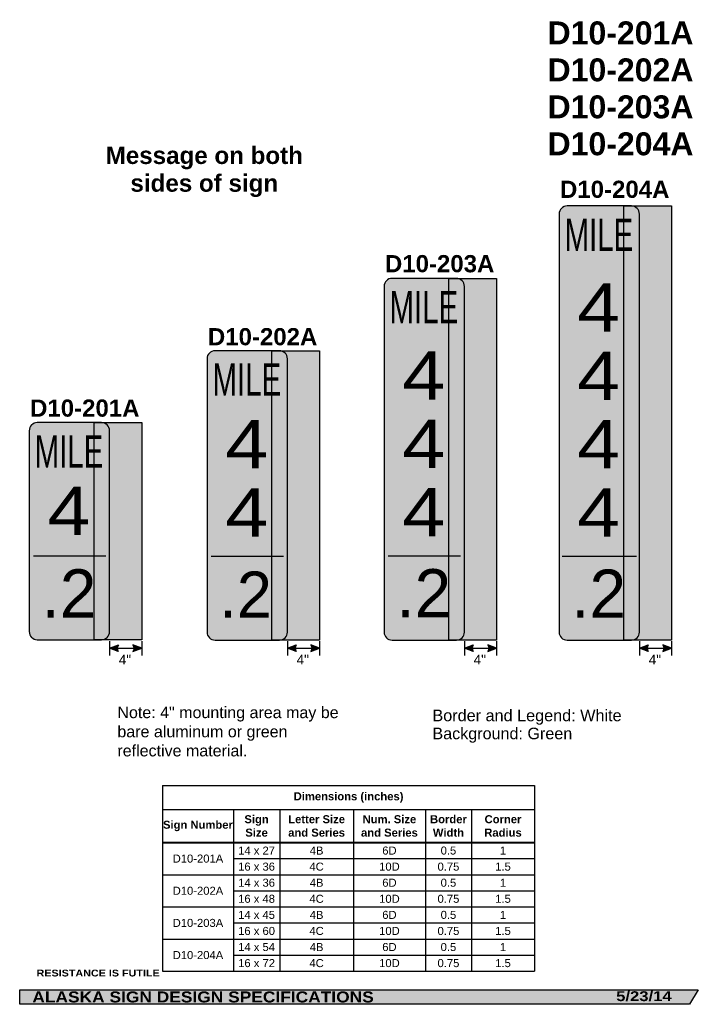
# Model space of a CAD drawing. Header units: feet. Extents: x 7 to 91, y 1 to 123.
import ezdxf
from ezdxf.enums import TextEntityAlignment as Align

# ---------------------------------------------------------------- set-up
doc = ezdxf.new("R2010")
doc.units = ezdxf.units.FT
doc.header["$MEASUREMENT"] = 0
doc.layers.add('Sign', color=7, linetype='Continuous')
doc.styles.add('ARIAL', font='arial.ttf')
doc.styles.add('ARIAL B', font='arialbd.ttf')
doc.styles.add('ARIAL BLACK B', font='ariblk.ttf')
doc.styles.add('ARIAL BLACK BI', font='ariblk.ttf')
doc.styles.add('FHWA SERIES B2000EX', font='txt')
doc.styles.add('FHWA SERIES D2000EX', font='txt')

# ---------------------------------------------------------------- blocks, each defined once
blk = doc.blocks.new('*T2')
at = {"color": 0, "linetype": 'ByBlock', "lineweight": -2, "transparency": 16777216}
for p, q in [((0, 0), (46.29135944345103, 0)), ((0, 0), (0, -23.08380931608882)), ((46.29135944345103, 0), (46.29135944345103, -23.08380931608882)), ((0, -2.956444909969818), (46.29135944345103, -2.956444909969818)), ((8.807949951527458, -2.956444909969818), (8.807949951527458, -23.08380931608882)), ((14.58893561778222, -2.956444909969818), (14.58893561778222, -23.08380931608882)), ((23.7452943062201, -2.956444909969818), (23.7452943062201, -23.08380931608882)), ((32.71608876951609, -2.956444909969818), (32.71608876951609, -23.08380931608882)), ((38.43199130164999, -2.956444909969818), (38.43199130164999, -23.08380931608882)), ((0, -7.083809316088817), (46.29135944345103, -7.083809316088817)), ((8.807949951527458, -9.083809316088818), (46.29135944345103, -9.083809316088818)), ((0, -11.08380931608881), (46.29135944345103, -11.08380931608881)), ((8.807949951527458, -13.08380931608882), (46.29135944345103, -13.08380931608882)), ((0, -15.08380931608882), (46.29135944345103, -15.08380931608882)), ((8.807949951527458, -17.08380931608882), (46.29135944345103, -17.08380931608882)), ((0, -19.08380931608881), (46.29135944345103, -19.08380931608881)), ((8.807949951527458, -21.08380931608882), (46.29135944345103, -21.08380931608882)), ((0, -23.08380931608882), (46.29135944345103, -23.08380931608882))]:
    blk.add_line(p, q, dxfattribs=at)
at = {"color": 18, "transparency": 16777216, "char_height": 1, "attachment_point": 5}
for s, insert, width, style in [('Dimensions (inches)', (23.14567972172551, -1.478222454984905), 46.17135944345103, 'ARIAL B'), ('Sign Size', (11.69844278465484, -5.020127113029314), 5.660985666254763, 'ARIAL B'), ('Letter Size and Series', (19.16711496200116, -5.020127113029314), 9.036358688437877, 'ARIAL B'), ('Num. Size and Series', (28.23069153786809, -5.020127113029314), 8.850794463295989, 'ARIAL B'), ('Border Width', (35.57404003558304, -5.020127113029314), 5.595902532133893, 'ARIAL B'), ('Corner Radius', (42.36167537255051, -5.020127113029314), 7.73936814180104, 'ARIAL B'), ('Sign Number', (4.403974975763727, -5.020127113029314), 8.68794995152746, 'ARIAL B'), ('D10-201A', (4.403974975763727, -9.083809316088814), 8.68794995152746, 'ARIAL'), ('14 x 27', (11.69844278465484, -8.083809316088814), 5.660985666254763, 'ARIAL'), ('4B', (19.16711496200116, -8.083809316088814), 9.036358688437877, 'ARIAL'), ('6D', (28.23069153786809, -8.083809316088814), 8.850794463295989, 'ARIAL'), ('0.5', (35.57404003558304, -8.083809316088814), 5.595902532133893, 'ARIAL'), ('1', (42.36167537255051, -8.083809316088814), 7.73936814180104, 'ARIAL'), ('16 x 36', (11.69844278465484, -10.08380931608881), 5.660985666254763, 'ARIAL'), ('4C', (19.16711496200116, -10.08380931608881), 9.036358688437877, 'ARIAL'), ('10D', (28.23069153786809, -10.08380931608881), 8.850794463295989, 'ARIAL'), ('0.75', (35.57404003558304, -10.08380931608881), 5.595902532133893, 'ARIAL'), ('1.5', (42.36167537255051, -10.08380931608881), 7.73936814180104, 'ARIAL'), ('14 x 36', (11.69844278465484, -12.08380931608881), 5.660985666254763, 'ARIAL'), ('4B', (19.16711496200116, -12.08380931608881), 9.036358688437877, 'ARIAL'), ('6D', (28.23069153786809, -12.08380931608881), 8.850794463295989, 'ARIAL'), ('0.5', (35.57404003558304, -12.08380931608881), 5.595902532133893, 'ARIAL'), ('1', (42.36167537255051, -12.08380931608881), 7.73936814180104, 'ARIAL'), ('D10-202A', (4.403974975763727, -13.08380931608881), 8.68794995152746, 'ARIAL'), ('16 x 48', (11.69844278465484, -14.08380931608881), 5.660985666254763, 'ARIAL'), ('4C', (19.16711496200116, -14.08380931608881), 9.036358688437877, 'ARIAL'), ('10D', (28.23069153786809, -14.08380931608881), 8.850794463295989, 'ARIAL'), ('0.75', (35.57404003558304, -14.08380931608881), 5.595902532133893, 'ARIAL'), ('1.5', (42.36167537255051, -14.08380931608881), 7.73936814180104, 'ARIAL'), ('14 x 45', (11.69844278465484, -16.08380931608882), 5.660985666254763, 'ARIAL'), ('4B', (19.16711496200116, -16.08380931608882), 9.036358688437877, 'ARIAL'), ('6D', (28.23069153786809, -16.08380931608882), 8.850794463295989, 'ARIAL'), ('0.5', (35.57404003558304, -16.08380931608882), 5.595902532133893, 'ARIAL'), ('1', (42.36167537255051, -16.08380931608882), 7.73936814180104, 'ARIAL'), ('D10-203A', (4.403974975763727, -17.08380931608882), 8.68794995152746, 'ARIAL'), ('16 x 60', (11.69844278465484, -18.08380931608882), 5.660985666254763, 'ARIAL'), ('4C', (19.16711496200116, -18.08380931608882), 9.036358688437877, 'ARIAL'), ('10D', (28.23069153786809, -18.08380931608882), 8.850794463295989, 'ARIAL'), ('0.75', (35.57404003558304, -18.08380931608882), 5.595902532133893, 'ARIAL'), ('1.5', (42.36167537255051, -18.08380931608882), 7.73936814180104, 'ARIAL'), ('14 x 54', (11.69844278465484, -20.08380931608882), 5.660985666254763, 'ARIAL'), ('4B', (19.16711496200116, -20.08380931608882), 9.036358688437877, 'ARIAL'), ('6D', (28.23069153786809, -20.08380931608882), 8.850794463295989, 'ARIAL'), ('0.5', (35.57404003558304, -20.08380931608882), 5.595902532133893, 'ARIAL'), ('1', (42.36167537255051, -20.08380931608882), 7.73936814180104, 'ARIAL'), ('D10-204A', (4.403974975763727, -21.08380931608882), 8.68794995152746, 'ARIAL'), ('16 x 72', (11.69844278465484, -22.08380931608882), 5.660985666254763, 'ARIAL'), ('4C', (19.16711496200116, -22.08380931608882), 9.036358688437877, 'ARIAL'), ('10D', (28.23069153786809, -22.08380931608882), 8.850794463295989, 'ARIAL'), ('0.75', (35.57404003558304, -22.08380931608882), 5.595902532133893, 'ARIAL'), ('1.5', (42.36167537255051, -22.08380931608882), 7.73936814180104, 'ARIAL')]:
    blk.add_mtext(s, dxfattribs=dict(at, insert=insert, width=width, style=style))

msp = doc.modelspace()

# ---------------------------------------------------------------- hatches: boundary and pattern name
h = msp.add_hatch(color=256)
h.dxf.hatch_style = 1
edge = h.paths.add_edge_path()
edge.add_line((19.09659372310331, 44.49251135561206), (18.00807192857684, 44.90397596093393))
edge.add_line((18.00807192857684, 44.90397596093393), (19.10662625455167, 45.31042249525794))
edge.add_arc((19.7035576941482, 44.89408341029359), 0.7277811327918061, 145.1055563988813, 213.4889293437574)
h = msp.add_hatch(color=256)
h.dxf.hatch_style = 1
edge = h.paths.add_edge_path()
edge.add_line((20.91955013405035, 44.49251135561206), (22.00807192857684, 44.90397596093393))
edge.add_line((22.00807192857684, 44.90397596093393), (20.909517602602, 45.31042249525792))
edge.add_arc((20.31258616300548, 44.89408341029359), 0.7277811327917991, -33.48892934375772, 34.89444360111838, ccw=False)
h = msp.add_hatch(color=256)
h.dxf.hatch_style = 1
edge = h.paths.add_edge_path()
edge.add_line((41.224145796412, 44.49251135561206), (40.13562400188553, 44.90397596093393))
edge.add_line((40.13562400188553, 44.90397596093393), (41.23417832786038, 45.31042249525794))
edge.add_arc((41.8311097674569, 44.89408341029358), 0.7277811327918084, 145.10555639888, 213.4889293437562)
h = msp.add_hatch(color=256)
h.dxf.hatch_style = 1
edge = h.paths.add_edge_path()
edge.add_line((43.04710220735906, 44.49251135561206), (44.13562400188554, 44.90397596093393))
edge.add_line((44.13562400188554, 44.90397596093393), (43.0370696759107, 45.31042249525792))
edge.add_arc((42.44013823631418, 44.89408341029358), 0.7277811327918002, -33.48892934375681, 34.89444360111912, ccw=False)
h = msp.add_hatch(color=256)
h.dxf.hatch_style = 1
edge = h.paths.add_edge_path()
edge.add_line((63.25191922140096, 44.49251135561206), (62.1633974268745, 44.90397596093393))
edge.add_line((62.1633974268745, 44.90397596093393), (63.26195175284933, 45.31042249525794))
edge.add_arc((63.85888319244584, 44.89408341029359), 0.7277811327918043, 145.1055563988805, 213.488929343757)
h = msp.add_hatch(color=256)
h.dxf.hatch_style = 1
edge = h.paths.add_edge_path()
edge.add_line((65.074875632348, 44.49251135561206), (66.16339742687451, 44.90397596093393))
edge.add_line((66.16339742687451, 44.90397596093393), (65.06484310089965, 45.31042249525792))
edge.add_arc((64.46791166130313, 44.89408341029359), 0.7277811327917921, -33.48892934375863, 34.89444360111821, ccw=False)
h = msp.add_hatch(color=256)
h.dxf.hatch_style = 1
edge = h.paths.add_edge_path()
edge.add_line((85.03669784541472, 44.49251135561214), (83.94817605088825, 44.90397596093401))
edge.add_line((83.94817605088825, 44.90397596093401), (85.04673037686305, 45.31042249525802))
edge.add_arc((85.6436618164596, 44.8940834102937), 0.7277811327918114, 145.1055563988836, 213.4889293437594)
h = msp.add_hatch(color=256)
h.dxf.hatch_style = 1
edge = h.paths.add_edge_path()
edge.add_line((86.85965425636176, 44.49251135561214), (87.94817605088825, 44.90397596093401))
edge.add_line((87.94817605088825, 44.90397596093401), (86.8496217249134, 45.31042249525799))
edge.add_arc((86.2526902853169, 44.89408341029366), 0.7277811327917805, -33.488929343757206, 34.89444360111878, ccw=False)
at = {"layer": 'Sign', "true_color": 0xffffff}
h = msp.add_hatch(color=7, dxfattribs=at)
edge = h.paths.add_edge_path(flags=0)
edge.add_spline(control_points=[(74.9488499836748, 99.89594576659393), (74.9488499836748, 99.89594576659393), (82.94884998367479, 99.89594576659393), (82.94884998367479, 99.89594576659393), (83.5007650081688, 99.89594576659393), (83.94884998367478, 99.44786079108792), (83.94884998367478, 98.89594576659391), (83.94884998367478, 98.89594576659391), (83.94884998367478, 46.89594576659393), (83.94884998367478, 46.89594576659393), (83.94884998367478, 46.34403074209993), (83.5007650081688, 45.89594576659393), (82.94884998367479, 45.89594576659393), (82.94884998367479, 45.89594576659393), (74.9488499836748, 45.89594576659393), (74.9488499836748, 45.89594576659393), (74.39693495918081, 45.89594576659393), (73.94884998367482, 46.34403074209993), (73.94884998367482, 46.89594576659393), (73.94884998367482, 46.89594576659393), (73.94884998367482, 98.89594576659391), (73.94884998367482, 98.89594576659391), (73.94884998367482, 99.44786079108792), (74.39693495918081, 99.89594576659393), (74.9488499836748, 99.89594576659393)], knot_values=[0, 0, 0, 0, 1, 1, 1, 2, 2, 2, 3, 3, 3, 4, 4, 4, 5, 5, 5, 6, 6, 6, 7, 7, 7, 8, 8, 8, 8], degree=3, periodic=0)
at = {"layer": 'Sign', "true_color": 0x00773b}
h = msp.add_hatch(color=116, dxfattribs=at)
edge = h.paths.add_edge_path(flags=0)
edge.add_spline(control_points=[(75.48281330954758, 99.39594576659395), (75.48281330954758, 99.39594576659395), (82.48281330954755, 99.39594576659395), (82.48281330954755, 99.39594576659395), (83.03472833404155, 99.39594576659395), (83.48281330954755, 98.94786079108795), (83.48281330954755, 98.39594576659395), (83.48281330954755, 98.39594576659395), (83.48281330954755, 47.39594576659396), (83.48281330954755, 47.39594576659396), (83.48281330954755, 46.84403074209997), (83.03472833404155, 46.39594576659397), (82.48281330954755, 46.39594576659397), (82.48281330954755, 46.39594576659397), (75.48281330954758, 46.39594576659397), (75.48281330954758, 46.39594576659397), (74.93089828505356, 46.39594576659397), (74.48281330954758, 46.84403074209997), (74.48281330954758, 47.39594576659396), (74.48281330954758, 47.39594576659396), (74.48281330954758, 98.39594576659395), (74.48281330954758, 98.39594576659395), (74.48281330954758, 98.94786079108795), (74.93089828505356, 99.39594576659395), (75.48281330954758, 99.39594576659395)], knot_values=[0, 0, 0, 0, 1, 1, 1, 2, 2, 2, 3, 3, 3, 4, 4, 4, 5, 5, 5, 6, 6, 6, 7, 7, 7, 8, 8, 8, 8], degree=3, periodic=0)
at = {"layer": 'Sign', "true_color": 0xc8c8c8}
for points in [[(82.02176666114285, 99.89594576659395), (87.94884997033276, 99.89594576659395), (87.94884997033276, 45.89594576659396), (82.02176666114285, 45.89594576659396)], [(60.23698803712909, 90.89594576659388), (66.16407134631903, 90.89594576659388), (66.16407134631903, 45.89594576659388), (60.23698803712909, 45.89594576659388)], [(38.20921461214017, 81.89594576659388), (44.13629792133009, 81.89594576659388), (44.13629792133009, 45.89594576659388), (38.20921461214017, 45.89594576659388)], [(16.08296461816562, 72.94839175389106), (22.01004792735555, 72.94839175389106), (22.01004792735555, 45.94839175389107), (16.08296461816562, 45.94839175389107)]]:
    msp.add_hatch(color=9, dxfattribs=at).paths.add_polyline_path(points, flags=0)
at = {"layer": 'Sign', "true_color": 0xffffff}
h = msp.add_hatch(color=7, dxfattribs=at)
edge = h.paths.add_edge_path(flags=0)
edge.add_spline(control_points=[(53.16407135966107, 90.89594576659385), (53.16407135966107, 90.89594576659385), (61.16407135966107, 90.89594576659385), (61.16407135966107, 90.89594576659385), (61.71598638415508, 90.89594576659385), (62.16407135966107, 90.44786079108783), (62.16407135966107, 89.89594576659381), (62.16407135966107, 89.89594576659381), (62.16407135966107, 46.89594576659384), (62.16407135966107, 46.89594576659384), (62.16407135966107, 46.34403074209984), (61.71598638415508, 45.89594576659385), (61.16407135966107, 45.89594576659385), (61.16407135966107, 45.89594576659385), (53.16407135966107, 45.89594576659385), (53.16407135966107, 45.89594576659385), (52.61215633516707, 45.89594576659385), (52.16407135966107, 46.34403074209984), (52.16407135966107, 46.89594576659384), (52.16407135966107, 46.89594576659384), (52.16407135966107, 89.89594576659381), (52.16407135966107, 89.89594576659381), (52.16407135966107, 90.44786079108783), (52.61215633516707, 90.89594576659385), (53.16407135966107, 90.89594576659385)], knot_values=[0, 0, 0, 0, 1, 1, 1, 2, 2, 2, 3, 3, 3, 4, 4, 4, 5, 5, 5, 6, 6, 6, 7, 7, 7, 8, 8, 8, 8], degree=3, periodic=0)
at = {"layer": 'Sign', "true_color": 0x00773b}
h = msp.add_hatch(color=116, dxfattribs=at)
edge = h.paths.add_edge_path(flags=0)
edge.add_spline(control_points=[(53.69803468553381, 90.39594576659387), (53.69803468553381, 90.39594576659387), (60.69803468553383, 90.39594576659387), (60.69803468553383, 90.39594576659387), (61.24994971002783, 90.39594576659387), (61.69803468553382, 89.94786079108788), (61.69803468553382, 89.39594576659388), (61.69803468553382, 89.39594576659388), (61.69803468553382, 47.39594576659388), (61.69803468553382, 47.39594576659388), (61.69803468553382, 46.84403074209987), (61.24994971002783, 46.39594576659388), (60.69803468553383, 46.39594576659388), (60.69803468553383, 46.39594576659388), (53.69803468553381, 46.39594576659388), (53.69803468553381, 46.39594576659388), (53.14611966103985, 46.39594576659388), (52.69803468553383, 46.84403074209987), (52.69803468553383, 47.39594576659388), (52.69803468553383, 47.39594576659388), (52.69803468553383, 89.39594576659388), (52.69803468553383, 89.39594576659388), (52.69803468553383, 89.94786079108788), (53.14611966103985, 90.39594576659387), (53.69803468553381, 90.39594576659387)], knot_values=[0, 0, 0, 0, 1, 1, 1, 2, 2, 2, 3, 3, 3, 4, 4, 4, 5, 5, 5, 6, 6, 6, 7, 7, 7, 8, 8, 8, 8], degree=3, periodic=0)
at = {"layer": 'Sign', "true_color": 0xffffff}
h = msp.add_hatch(color=7, dxfattribs=at)
edge = h.paths.add_edge_path(flags=0)
edge.add_spline(control_points=[(31.13629793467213, 81.89594576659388), (31.13629793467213, 81.89594576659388), (39.13629793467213, 81.89594576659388), (39.13629793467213, 81.89594576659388), (39.68821295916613, 81.89594576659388), (40.1362979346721, 81.44786079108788), (40.1362979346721, 80.89594576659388), (40.1362979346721, 80.89594576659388), (40.1362979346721, 46.89594576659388), (40.1362979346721, 46.89594576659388), (40.1362979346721, 46.34403074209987), (39.68821295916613, 45.89594576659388), (39.13629793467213, 45.89594576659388), (39.13629793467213, 45.89594576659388), (31.13629793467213, 45.89594576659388), (31.13629793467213, 45.89594576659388), (30.58438291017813, 45.89594576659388), (30.13629793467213, 46.34403074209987), (30.13629793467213, 46.89594576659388), (30.13629793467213, 46.89594576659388), (30.13629793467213, 80.89594576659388), (30.13629793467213, 80.89594576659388), (30.13629793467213, 81.44786079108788), (30.58438291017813, 81.89594576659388), (31.13629793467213, 81.89594576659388)], knot_values=[0, 0, 0, 0, 1, 1, 1, 2, 2, 2, 3, 3, 3, 4, 4, 4, 5, 5, 5, 6, 6, 6, 7, 7, 7, 8, 8, 8, 8], degree=3, periodic=0)
at = {"layer": 'Sign', "true_color": 0x00773b}
h = msp.add_hatch(color=116, dxfattribs=at)
edge = h.paths.add_edge_path(flags=0)
edge.add_spline(control_points=[(31.67151669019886, 81.3959457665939), (31.67151669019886, 81.3959457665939), (38.67151669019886, 81.3959457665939), (38.67151669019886, 81.3959457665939), (39.22343171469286, 81.3959457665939), (39.67151669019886, 80.94786079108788), (39.67151669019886, 80.39594576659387), (39.67151669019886, 80.39594576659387), (39.67151669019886, 47.39594576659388), (39.67151669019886, 47.39594576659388), (39.67151669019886, 46.84403074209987), (39.22343171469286, 46.39594576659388), (38.67151669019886, 46.39594576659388), (38.67151669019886, 46.39594576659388), (31.67151669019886, 46.39594576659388), (31.67151669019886, 46.39594576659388), (31.11960166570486, 46.39594576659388), (30.67151669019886, 46.84403074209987), (30.67151669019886, 47.39594576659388), (30.67151669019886, 47.39594576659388), (30.67151669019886, 80.39594576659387), (30.67151669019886, 80.39594576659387), (30.67151669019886, 80.94786079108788), (31.11960166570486, 81.3959457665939), (31.67151669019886, 81.3959457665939)], knot_values=[0, 0, 0, 0, 1, 1, 1, 2, 2, 2, 3, 3, 3, 4, 4, 4, 5, 5, 5, 6, 6, 6, 7, 7, 7, 8, 8, 8, 8], degree=3, periodic=0)
at = {"layer": 'Sign', "true_color": 0xffffff}
h = msp.add_hatch(color=7, dxfattribs=at)
edge = h.paths.add_edge_path(flags=0)
edge.add_spline(control_points=[(9.010047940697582, 72.94839175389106), (9.010047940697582, 72.94839175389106), (17.01004794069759, 72.94839175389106), (17.01004794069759, 72.94839175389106), (17.56196296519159, 72.94839175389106), (18.01004794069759, 72.50030677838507), (18.01004794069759, 71.94839175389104), (18.01004794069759, 71.94839175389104), (18.01004794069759, 46.94839175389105), (18.01004794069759, 46.94839175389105), (18.01004794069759, 46.39647672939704), (17.56196296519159, 45.94839175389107), (17.01004794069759, 45.94839175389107), (17.01004794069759, 45.94839175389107), (9.010047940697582, 45.94839175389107), (9.010047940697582, 45.94839175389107), (8.458132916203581, 45.94839175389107), (8.010047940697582, 46.39647672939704), (8.010047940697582, 46.94839175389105), (8.010047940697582, 46.94839175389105), (8.010047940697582, 71.94839175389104), (8.010047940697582, 71.94839175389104), (8.010047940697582, 72.50030677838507), (8.458132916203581, 72.94839175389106), (9.010047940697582, 72.94839175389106)], knot_values=[0, 0, 0, 0, 1, 1, 1, 2, 2, 2, 3, 3, 3, 4, 4, 4, 5, 5, 5, 6, 6, 6, 7, 7, 7, 8, 8, 8, 8], degree=3, periodic=0)
at = {"layer": 'Sign', "true_color": 0x00773b}
h = msp.add_hatch(color=116, dxfattribs=at)
edge = h.paths.add_edge_path(flags=0)
edge.add_spline(control_points=[(9.545266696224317, 72.44839175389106), (9.545266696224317, 72.44839175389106), (16.54526669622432, 72.44839175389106), (16.54526669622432, 72.44839175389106), (17.09718172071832, 72.44839175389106), (17.54526669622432, 72.00030677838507), (17.54526669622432, 71.44839175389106), (17.54526669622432, 71.44839175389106), (17.54526669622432, 47.44839175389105), (17.54526669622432, 47.44839175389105), (17.54526669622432, 46.89647672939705), (17.09718172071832, 46.44839175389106), (16.54526669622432, 46.44839175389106), (16.54526669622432, 46.44839175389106), (9.545266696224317, 46.44839175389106), (9.545266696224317, 46.44839175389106), (8.993351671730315, 46.44839175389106), (8.545266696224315, 46.89647672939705), (8.545266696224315, 47.44839175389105), (8.545266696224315, 47.44839175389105), (8.545266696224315, 71.44839175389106), (8.545266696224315, 71.44839175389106), (8.545266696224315, 72.00030677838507), (8.993351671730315, 72.44839175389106), (9.545266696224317, 72.44839175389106)], knot_values=[0, 0, 0, 0, 1, 1, 1, 2, 2, 2, 3, 3, 3, 4, 4, 4, 5, 5, 5, 6, 6, 6, 7, 7, 7, 8, 8, 8, 8], degree=3, periodic=0)
at = {"layer": 'Sign', "true_color": 0x000000}
msp.add_hatch(color=18, dxfattribs=at).paths.add_polyline_path([(6.827557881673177, 2.394709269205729), (91.27013905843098, 2.394709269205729), (90.17824808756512, 0.5952885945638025), (6.830352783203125, 0.5952885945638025)], flags=0)

# ---------------------------------------------------------------- linework, layer by layer
for p, q in [((24.60491372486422, 27.7982429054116), (70.89627316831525, 27.7982429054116)), ((24.66491372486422, 20.74350295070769), (70.89627316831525, 20.74350295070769)), ((24.66491372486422, 20.68536422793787), (24.66491372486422, 20.74350295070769)), ((24.66491372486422, 20.68536422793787), (70.89627316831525, 20.68536422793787))]:
    msp.add_line(p, q)
for points in [[(19.09659372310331, 44.49251135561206), (18.00807192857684, 44.90397596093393), (19.10662625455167, 45.31042249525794, 0.307560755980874), (19.09659372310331, 44.49251135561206, 4.141293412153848)], [(20.91955013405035, 44.49251135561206), (22.00807192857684, 44.90397596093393), (20.909517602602, 45.31042249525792, -0.307560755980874), (20.91955013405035, 44.49251135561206, -4.141293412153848)], [(41.224145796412, 44.49251135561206), (40.13562400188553, 44.90397596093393), (41.23417832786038, 45.31042249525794, 0.307560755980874), (41.224145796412, 44.49251135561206, 4.141293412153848)], [(43.04710220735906, 44.49251135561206), (44.13562400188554, 44.90397596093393), (43.0370696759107, 45.31042249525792, -0.307560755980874), (43.04710220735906, 44.49251135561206, -4.141293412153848)], [(63.25191922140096, 44.49251135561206), (62.1633974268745, 44.90397596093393), (63.26195175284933, 45.31042249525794, 0.307560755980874), (63.25191922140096, 44.49251135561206, 4.141293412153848)], [(65.074875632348, 44.49251135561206), (66.16339742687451, 44.90397596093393), (65.06484310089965, 45.31042249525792, -0.307560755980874), (65.074875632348, 44.49251135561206, -4.141293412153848)], [(85.03669784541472, 44.49251135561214), (83.94817605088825, 44.90397596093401), (85.04673037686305, 45.31042249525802, 0.307560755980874), (85.03669784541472, 44.49251135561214, 4.141293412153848)], [(86.85965425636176, 44.49251135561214), (87.94817605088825, 44.90397596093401), (86.8496217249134, 45.31042249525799, -0.307560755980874), (86.85965425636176, 44.49251135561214, -4.141293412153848)]]:
    msp.add_lwpolyline(points, format="xyb")
at = {"layer": 'Sign', "color": 7, "lineweight": -3, "true_color": 0xffffff}
for p, q in [((8.543902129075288, 56.36538394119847), (17.54798892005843, 56.36538394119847)), ((30.67071286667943, 56.34386243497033), (39.67479965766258, 56.34386243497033)), ((52.67976190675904, 56.38466876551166), (61.68384869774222, 56.38466876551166)), ((74.34598540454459, 56.33099978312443), (83.59598539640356, 56.33099978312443))]:
    msp.add_line(p, q, dxfattribs=at)
at = {"layer": 'Sign', "color": 18, "lineweight": -3, "true_color": 0x000000}
for p, q in [((18.0074437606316, 45.7830831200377), (18.0074437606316, 43.98308312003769)), ((22.01004794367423, 45.7830831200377), (22.01004794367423, 43.98308312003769)), ((40.13499583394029, 45.7830831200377), (40.13499583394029, 43.98308312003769)), ((44.13760001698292, 45.7830831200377), (44.13760001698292, 43.98308312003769)), ((62.16276925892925, 45.7830831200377), (62.16276925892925, 43.98308312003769)), ((66.16537344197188, 45.7830831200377), (66.16537344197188, 43.98308312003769)), ((83.94754788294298, 45.78308312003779), (83.94754788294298, 43.98308312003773)), ((87.95015206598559, 45.78308312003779), (87.95015206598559, 43.98308312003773)), ((18.00807192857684, 44.90397596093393), (22.00807192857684, 44.90397596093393)), ((40.13562400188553, 44.90397596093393), (44.13562400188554, 44.90397596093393)), ((62.1633974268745, 44.90397596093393), (66.16339742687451, 44.90397596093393)), ((83.94817605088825, 44.90397596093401), (87.94817605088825, 44.90397596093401))]:
    msp.add_line(p, q, dxfattribs=at)
for points in [[(82.02176666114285, 99.89594576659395), (87.94884997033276, 99.89594576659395), (87.94884997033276, 45.89594576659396), (82.02176666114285, 45.89594576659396)], [(60.23698803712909, 90.89594576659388), (66.16407134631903, 90.89594576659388), (66.16407134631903, 45.89594576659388), (60.23698803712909, 45.89594576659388)], [(38.20921461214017, 81.89594576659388), (44.13629792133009, 81.89594576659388), (44.13629792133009, 45.89594576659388), (38.20921461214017, 45.89594576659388)], [(16.08296461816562, 72.94839175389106), (22.01004792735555, 72.94839175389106), (22.01004792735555, 45.94839175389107), (16.08296461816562, 45.94839175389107)]]:
    msp.add_lwpolyline(points, close=True, dxfattribs=at)
at = {"layer": 'Sign', "color": 250, "lineweight": -3, "true_color": 0x1f1a17}
msp.add_lwpolyline([(6.827557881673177, 2.394709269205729), (91.27013905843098, 2.394709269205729), (90.17824808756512, 0.5952885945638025), (6.830352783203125, 0.5952885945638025)], close=True, dxfattribs=at)
at = {"layer": 'Sign', "color": 18, "lineweight": -3, "true_color": 0x000000}
for points in [[(74.9488499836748, 99.89594576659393), (74.9488499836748, 99.89594576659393), (82.94884998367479, 99.89594576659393), (82.94884998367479, 99.89594576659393), (83.5007650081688, 99.89594576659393), (83.94884998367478, 99.44786079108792), (83.94884998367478, 98.89594576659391), (83.94884998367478, 98.89594576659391), (83.94884998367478, 46.89594576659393), (83.94884998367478, 46.89594576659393), (83.94884998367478, 46.34403074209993), (83.5007650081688, 45.89594576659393), (82.94884998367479, 45.89594576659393), (82.94884998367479, 45.89594576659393), (74.9488499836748, 45.89594576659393), (74.9488499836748, 45.89594576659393), (74.39693495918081, 45.89594576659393), (73.94884998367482, 46.34403074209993), (73.94884998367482, 46.89594576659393), (73.94884998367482, 46.89594576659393), (73.94884998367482, 98.89594576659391), (73.94884998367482, 98.89594576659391), (73.94884998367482, 99.44786079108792), (74.39693495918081, 99.89594576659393), (74.9488499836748, 99.89594576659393)], [(53.16407135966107, 90.89594576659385), (53.16407135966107, 90.89594576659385), (61.16407135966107, 90.89594576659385), (61.16407135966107, 90.89594576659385), (61.71598638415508, 90.89594576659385), (62.16407135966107, 90.44786079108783), (62.16407135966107, 89.89594576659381), (62.16407135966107, 89.89594576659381), (62.16407135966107, 46.89594576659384), (62.16407135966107, 46.89594576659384), (62.16407135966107, 46.34403074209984), (61.71598638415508, 45.89594576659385), (61.16407135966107, 45.89594576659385), (61.16407135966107, 45.89594576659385), (53.16407135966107, 45.89594576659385), (53.16407135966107, 45.89594576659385), (52.61215633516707, 45.89594576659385), (52.16407135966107, 46.34403074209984), (52.16407135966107, 46.89594576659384), (52.16407135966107, 46.89594576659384), (52.16407135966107, 89.89594576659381), (52.16407135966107, 89.89594576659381), (52.16407135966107, 90.44786079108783), (52.61215633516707, 90.89594576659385), (53.16407135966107, 90.89594576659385)], [(31.13629793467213, 81.89594576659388), (31.13629793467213, 81.89594576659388), (39.13629793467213, 81.89594576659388), (39.13629793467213, 81.89594576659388), (39.68821295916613, 81.89594576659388), (40.1362979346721, 81.44786079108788), (40.1362979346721, 80.89594576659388), (40.1362979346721, 80.89594576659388), (40.1362979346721, 46.89594576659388), (40.1362979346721, 46.89594576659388), (40.1362979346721, 46.34403074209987), (39.68821295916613, 45.89594576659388), (39.13629793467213, 45.89594576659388), (39.13629793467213, 45.89594576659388), (31.13629793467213, 45.89594576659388), (31.13629793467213, 45.89594576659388), (30.58438291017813, 45.89594576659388), (30.13629793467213, 46.34403074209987), (30.13629793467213, 46.89594576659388), (30.13629793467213, 46.89594576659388), (30.13629793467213, 80.89594576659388), (30.13629793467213, 80.89594576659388), (30.13629793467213, 81.44786079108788), (30.58438291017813, 81.89594576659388), (31.13629793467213, 81.89594576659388)], [(9.010047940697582, 72.94839175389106), (9.010047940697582, 72.94839175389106), (17.01004794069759, 72.94839175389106), (17.01004794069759, 72.94839175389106), (17.56196296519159, 72.94839175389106), (18.01004794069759, 72.50030677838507), (18.01004794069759, 71.94839175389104), (18.01004794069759, 71.94839175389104), (18.01004794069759, 46.94839175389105), (18.01004794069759, 46.94839175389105), (18.01004794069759, 46.39647672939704), (17.56196296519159, 45.94839175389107), (17.01004794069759, 45.94839175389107), (17.01004794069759, 45.94839175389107), (9.010047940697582, 45.94839175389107), (9.010047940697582, 45.94839175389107), (8.458132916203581, 45.94839175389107), (8.010047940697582, 46.39647672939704), (8.010047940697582, 46.94839175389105), (8.010047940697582, 46.94839175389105), (8.010047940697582, 71.94839175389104), (8.010047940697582, 71.94839175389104), (8.010047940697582, 72.50030677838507), (8.458132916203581, 72.94839175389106), (9.010047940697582, 72.94839175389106)]]:
    msp.add_open_spline(points, degree=3, knots=[0, 0, 0, 0, 1, 1, 1, 2, 2, 2, 3, 3, 3, 4, 4, 4, 5, 5, 5, 6, 6, 6, 7, 7, 7, 8, 8, 8, 8], dxfattribs=at)

# ---------------------------------------------------------------- block references
msp.add_blockref('*T2', (24.60491372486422, 27.7982429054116))

# ---------------------------------------------------------------- texts
at = {"insert": (18.98603098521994, 37.61905261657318), "char_height": 1.427299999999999, "attachment_point": 1, "style": 'ARIAL'}
msp.add_mtext_dynamic_manual_height_columns('Note: 4" mounting area may be bare aluminum or green reflective material.', width=28.06398247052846, gutter_width=1, heights=[0], dxfattribs=at)
at = {"layer": 'Sign', "color": 18, "true_color": 0x000000}
for s, height, style, p, p2 in [('D10-201A', 2.851907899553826, 'ARIAL B', (72.50808207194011, 120.0037345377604), (90.66808223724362, 120.0037345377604)), ('D10-202A', 2.851907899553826, 'ARIAL B', (72.50808207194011, 115.4037345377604), (90.66808223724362, 115.4037345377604)), ('D10-203A', 2.851907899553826, 'ARIAL B', (72.50808207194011, 110.8037345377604), (90.66808223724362, 110.8037345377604)), ('D10-204A', 2.851907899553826, 'ARIAL B', (72.50808207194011, 106.2037345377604), (90.66808223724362, 106.2037345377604)), ('Message on both', 2.150752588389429, 'ARIAL B', (17.52995473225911, 105.1218296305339), (42.06995374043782, 105.1218296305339)), ('sides of sign', 2.153677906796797, 'ARIAL B', (20.60495473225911, 101.6718296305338), (38.99495475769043, 101.6718296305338)), ('D10-204A', 2.138930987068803, 'ARIAL B', (74.05616769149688, 100.901416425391), (87.67616821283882, 100.901416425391)), ('D10-203A', 2.138930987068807, 'ARIAL B', (52.27138906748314, 91.65214176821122), (65.8913895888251, 91.65214176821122)), ('D10-202A', 2.138930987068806, 'ARIAL B', (30.2436156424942, 82.56880842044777), (43.86361616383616, 82.56880842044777)), ('D10-201A', 2.138930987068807, 'ARIAL B', (8.116714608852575, 73.68625632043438), (21.73671513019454, 73.68625632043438)), ('4"', 1.204644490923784, 'ARIAL', (19.15807192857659, 42.86505842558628), (20.69140523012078, 42.86505842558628)), ('4"', 1.204644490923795, 'ARIAL', (41.28562400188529, 42.86505842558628), (42.81895730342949, 42.86505842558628)), ('4"', 1.204644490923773, 'ARIAL', (63.31339742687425, 42.86505842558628), (64.84673072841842, 42.86505842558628)), ('4"', 1.204644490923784, 'ARIAL', (85.098176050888, 42.86505842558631), (86.63150935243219, 42.86505842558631)), ('Border and Legend: White', 1.443374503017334, 'ARIAL', (58.18609619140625, 35.80750325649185), (81.72609686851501, 35.80750325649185)), ('Background: Green', 1.436283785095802, 'ARIAL', (58.18609619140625, 33.56750325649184), (75.58609620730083, 33.56750325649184))]:
    msp.add_text(s, height=height, dxfattribs=dict(at, style=style)).set_placement(p, p2, align=Align.ALIGNED)
at = {"layer": 'Sign', "color": 7, "true_color": 0xffffff}
for s, height, style, p, p2 in [('MILE', 4.017471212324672, 'FHWA SERIES B2000EX', (74.62597997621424, 94.3015830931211), (83.17297974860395, 94.3015830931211)), ('4', 6.009676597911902, 'FHWA SERIES D2000EX', (76.20117376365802, 84.2580831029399), (81.53450709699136, 84.2580831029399)), ('MILE', 4.017471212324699, 'FHWA SERIES B2000EX', (52.84120135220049, 85.3031687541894), (61.38820112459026, 85.3031687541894)), ('4', 6.009676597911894, 'FHWA SERIES D2000EX', (54.43180530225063, 75.81175208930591), (59.76513863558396, 75.81175208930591)), ('4', 6.009676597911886, 'FHWA SERIES D2000EX', (76.20117376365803, 75.75808310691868), (81.53450709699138, 75.75808310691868)), ('MILE', 4.017471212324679, 'FHWA SERIES B2000EX', (30.81468335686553, 76.31444575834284), (39.36168312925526, 76.31444575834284)), ('4', 6.009676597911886, 'FHWA SERIES D2000EX', (32.42151669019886, 67.27094576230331), (37.75485002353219, 67.27094576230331)), ('4', 6.009676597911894, 'FHWA SERIES D2000EX', (54.43180530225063, 67.31175209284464), (59.76513863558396, 67.31175209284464)), ('4', 6.009676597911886, 'FHWA SERIES D2000EX', (76.20117376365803, 67.25808311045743), (81.53450709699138, 67.25808311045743)), ('MILE', 4.017471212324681, 'FHWA SERIES B2000EX', (8.688433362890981, 67.34932078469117), (17.23543313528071, 67.34932078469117)), ('4', 6.009676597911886, 'FHWA SERIES D2000EX', (10.29526669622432, 58.95532078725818), (15.62860002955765, 58.95532078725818)), ('4', 6.009676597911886, 'FHWA SERIES D2000EX', (32.42151669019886, 58.77094576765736), (37.75485002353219, 58.77094576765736)), ('4', 6.009676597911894, 'FHWA SERIES D2000EX', (54.43180530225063, 58.81175209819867), (59.76513863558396, 58.81175209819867)), ('4', 6.009676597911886, 'FHWA SERIES D2000EX', (76.20117376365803, 58.75808311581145), (81.53450709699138, 58.75808311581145)), ('.2', 5.995934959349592, 'FHWA SERIES D2000EX', (9.545266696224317, 48.70532079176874), (16.37860002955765, 48.70532079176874)), ('.2', 5.736528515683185, 'FHWA SERIES D2000EX', (31.67151669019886, 48.68761243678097), (38.20921461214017, 48.68761243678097)), ('.2', 5.995934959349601, 'FHWA SERIES D2000EX', (53.68180530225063, 48.72841876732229), (60.51513863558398, 48.72841876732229)), ('.2', 5.995934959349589, 'FHWA SERIES D2000EX', (75.45117376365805, 48.67474978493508), (82.28450709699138, 48.67474978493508)), ('RESISTANCE IS FUTILE', 0.8470382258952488, 'ARIAL BLACK B', (8.925795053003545, 4.057459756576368), (24.24412891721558, 4.057459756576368)), ('ALASKA SIGN DESIGN SPECIFICATIONS', 1.370356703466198, 'ARIAL BLACK BI', (8.398829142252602, 0.8258173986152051), (50.8854955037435, 0.8258173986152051)), ('5/23/14', 1.226406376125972, 'ARIAL BLACK BI', (81.04936218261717, 0.9944615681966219), (87.94936203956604, 0.9944615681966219))]:
    msp.add_text(s, height=height, dxfattribs=dict(at, style=style)).set_placement(p, p2, align=Align.ALIGNED)

doc.saveas('drawing.dxf')
